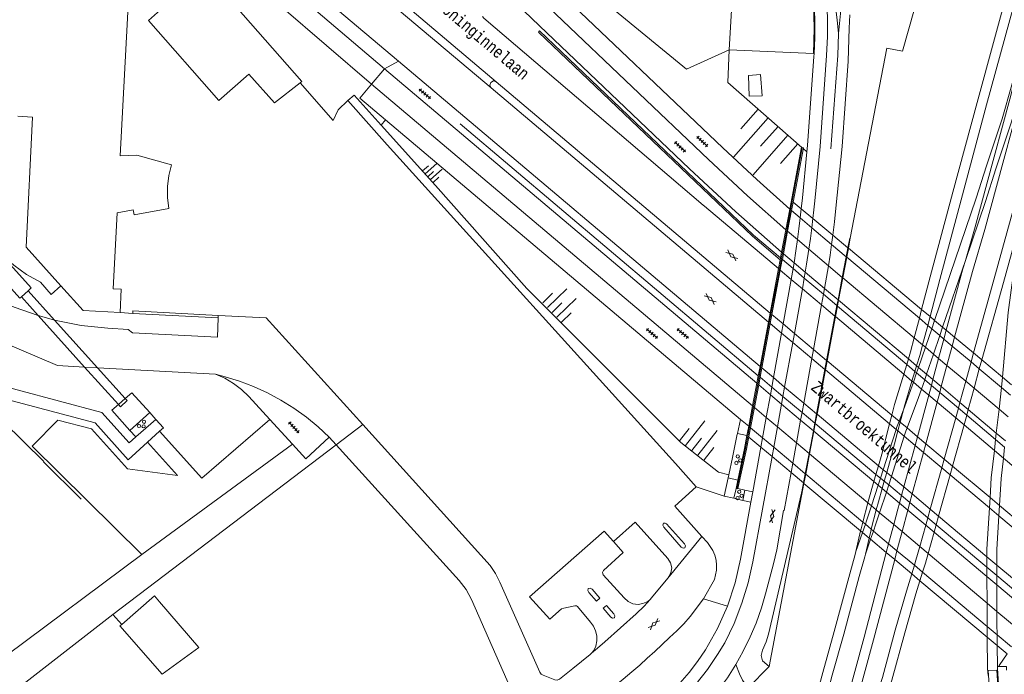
# Model space of a CAD drawing. Header units: metres. Extents: x 196790 to 198335, y 354523 to 356036.
# Tile 23 of 105: x 197155 to 197305, y 355551 to 355650. Entities that reach past the tile are written whole.
import ezdxf

# ---------------------------------------------------------------- set-up
doc = ezdxf.new("R2010")
doc.units = ezdxf.units.M
doc.linetypes.add('DGN Style 2', pattern=[186.027128, 111.616277, -74.410851])
for name, color, linetype, lineweight in [('bij- of bedrijfsgebouw', 252, 'Continuous', 18), ('functiescheiding', 252, 'Continuous', 18), ('hoofdgebouw', 252, 'Continuous', 18), ('kant asfaltverharding', 252, 'Continuous', 18), ('kant betonverharding', 252, 'Continuous', 18), ('kant klinkerverharding', 252, 'Continuous', 18), ('kant muur (extern)', 252, 'Continuous', 18), ('kant onverhard', 252, 'Continuous', 18), ('kant tegelverharding', 252, 'Continuous', 18), ('kunstwerken', 252, 'Continuous', 18), ('overige opstallen geen pand', 252, 'Continuous', 18), ('overige tekst', 252, 'Continuous', 18), ('raster', 252, 'Continuous', 18), ('spoorrail', 252, 'Continuous', 18), ('straatnaam', 252, 'Continuous', 18), ('taludlijn', 252, 'Continuous', 18), ('taludsymbool', 252, 'Continuous', 18), ('toegangstrap', 252, 'Continuous', 18), ('verh asfaltsymbool', 2, 'Continuous', 0), ('verh betonsymbool', 2, 'Continuous', 0), ('verh tegelsymbool', 2, 'Continuous', 0), ('vlakafsluiter grijs', 252, 'DGN Style 2', 18), ('vlakafsluiter groen', 252, 'DGN Style 2', 18)]:
    doc.layers.add(name, color=color, linetype=linetype, lineweight=lineweight)
doc.styles.add('Style-Courier New', font='cour.ttf')

# ---------------------------------------------------------------- blocks, each defined once
blk = doc.blocks.new('TA')
at = {"layer": 'taludsymbool', "linetype": 'Continuous', "lineweight": 0}
for p, q in [((-0.5, 0), (-0.5, -0.5)), ((-0.25, 0), (-0.25, -1)), ((0, 0), (0, -0.5)), ((0.25, 0), (0.25, -1)), ((0.5, 0), (0.5, -0.5))]:
    blk.add_line(p, q, dxfattribs=at)
blk = doc.blocks.new('S612')
at = {"layer": 'verh asfaltsymbool', "color": 252}
for p, q in [((-0.99, -0.26), (0.01, 0.24)), ((0.01, -0.26), (-0.99, 0.24)), ((0.01, 0.24), (1.01, -0.26)), ((1.01, 0.24), (0.01, -0.26))]:
    blk.add_line(p, q, dxfattribs=at)
blk = doc.blocks.new('S621')
at = {"layer": 'verh betonsymbool', "color": 252, "linetype": 'Continuous', "lineweight": 0}
for centre in [(-0.48, 0.24), (0.52, 0.24), (0.02, -0.26)]:
    blk.add_circle(centre, 0.25, dxfattribs=at)
blk = doc.blocks.new('S642')
at = {"layer": 'verh tegelsymbool', "color": 252}
for p, q in [((-1.12, 0), (1.12, 0)), ((-0.9, -0.25), (-0.9, 0.25)), ((-0.45, -0.25), (-0.45, 0.25)), ((0, -0.25), (0, 0.25)), ((0.45, -0.25), (0.45, 0.25)), ((0.9, -0.25), (0.9, 0.25))]:
    blk.add_line(p, q, dxfattribs=at)

msp = doc.modelspace()

# ---------------------------------------------------------------- linework, layer by layer
at = {"layer": 'bij- of bedrijfsgebouw'}
msp.add_line((197176.642, 355561.93), (197182.629, 355554.995), dxfattribs=at)
at = {"layer": 'bij- of bedrijfsgebouw', "flags": 128}
for points in [[(197170.881, 355558.5), (197175.872, 355562.823), (197176.642, 355561.93)], [(197182.629, 355554.995), (197177.052, 355550.92), (197170.616, 355558.27), (197170.881, 355558.5)]]:
    msp.add_lwpolyline(points, dxfattribs=at)
at = {"layer": 'functiescheiding', "flags": 128}
for points in [[(197151.811, 355700.449), (197154.972, 355699.464), (197158.028, 355698.141), (197160.925, 355696.5), (197163.616, 355694.571), (197166.062, 355692.394), (197168.231, 355690.015), (197170.333, 355687.35), (197172.321, 355684.599), (197180.071, 355672.846), (197182.907, 355668.859), (197186.024, 355665.072), (197189.4, 355661.515), (197193.01, 355658.212), (197210.835, 355643.025)], [(197151.651, 355697.893), (197154.17, 355697.1), (197157.011, 355695.856), (197159.702, 355694.313), (197162.196, 355692.501), (197164.457, 355690.456), (197166.457, 355688.224), (197168.954, 355685.016), (197171.273, 355681.677), (197176.336, 355673.947), (197178.348, 355670.989), (197180.466, 355668.098), (197182.687, 355665.279), (197185.007, 355662.538), (197187.421, 355659.88), (197189.926, 355657.311), (197192.516, 355654.833), (197195.186, 355652.452), (197208.865, 355640.679)], [(197279.881, 355648.377), (197280.486, 355654.037)], [(197279.881, 355648.377), (197279.698, 355650.48), (197279.449, 355652.456)], [(197278.729, 355630.838), (197279.825, 355645.07), (197279.881, 355648.377)]]:
    msp.add_lwpolyline(points, dxfattribs=at)
at = {"layer": 'hoofdgebouw', "flags": 128}
for points in [[(197170.625, 355605.965), (197170.812, 355609.49), (197169.603, 355609.554), (197170.214, 355621.088), (197172.626, 355621.586), (197172.763, 355620.825), (197178.058, 355621.776), (197177.86, 355623.44), (197177.864, 355625.128), (197178.071, 355626.803), (197178.474, 355628.429), (197173.198, 355629.892), (197170.651, 355629.799), (197172.39, 355662.166), (197173.987, 355662.07)], [(197155.082, 355635.81), (197157.292, 355635.676), (197156.346, 355615.882), (197161.639, 355610.019)], [(197161.639, 355610.019), (197165.037, 355606.254), (197170.625, 355605.965)]]:
    msp.add_lwpolyline(points, dxfattribs=at)
at = {"layer": 'kant asfaltverharding'}
for p, q in [((197210.712, 355653.911), (197227.077, 355640.126)), ((197227.86, 355641.035), (197211.529, 355654.837)), ((197212.981, 355644.174), (197267.974, 355597.754)), ((197227.077, 355640.126), (197269.248, 355604.497)), ((197269.508, 355605.872), (197227.86, 355641.035)), ((197275.848, 355618.854), (197276.015, 355620.232)), ((197279.043, 355617.698), (197278.86, 355616.316)), ((197270.912, 355612.514), (197270.783, 355612.623)), ((197271.053, 355612.395), (197270.912, 355612.514)), ((197271.053, 355612.395), (197271.057, 355612.391)), ((197271.057, 355612.391), (197271.053, 355612.395)), ((197271.057, 355612.391), (197272.723, 355610.988)), ((197274.708, 355611.192), (197274.858, 355612.075)), ((197272.723, 355610.988), (197274.419, 355609.558)), ((197274.708, 355611.192), (197274.419, 355609.558)), ((197273.192, 355602.777), (197274.419, 355609.558)), ((197274.419, 355609.558), (197277.328, 355607.105)), ((197277.622, 355608.729), (197277.328, 355607.105)), ((197277.783, 355609.612), (197277.622, 355608.729)), ((197277.328, 355607.105), (197276.098, 355600.336)), ((197277.328, 355607.105), (197279.371, 355605.382)), ((197269.639, 355605.762), (197269.508, 355605.872)), ((197269.785, 355605.638), (197269.639, 355605.762)), ((197271.496, 355604.201), (197269.785, 355605.638)), ((197269.248, 355604.497), (197269.379, 355604.386)), ((197269.379, 355604.386), (197269.526, 355604.262)), ((197269.526, 355604.262), (197271.245, 355602.817)), ((197273.192, 355602.777), (197271.496, 355604.201)), ((197279.371, 355605.382), (197279.446, 355605.318)), ((197279.446, 355605.318), (197289.832, 355596.562)), ((197271.245, 355602.817), (197272.941, 355601.392)), ((197272.941, 355601.392), (197273.192, 355602.777)), ((197276.098, 355600.336), (197273.192, 355602.777)), ((197271.714, 355594.613), (197272.941, 355601.392)), ((197272.941, 355601.392), (197275.846, 355598.949)), ((197276.098, 355600.336), (197275.846, 355598.949)), ((197278.101, 355598.654), (197276.098, 355600.336)), ((197274.617, 355592.178), (197275.846, 355598.949)), ((197275.846, 355598.949), (197277.841, 355597.272)), ((197278.174, 355598.593), (197278.101, 355598.654)), ((197288.018, 355590.326), (197278.174, 355598.593)), ((197267.974, 355597.754), (197268.107, 355597.641)), ((197268.107, 355597.641), (197268.255, 355597.516)), ((197268.255, 355597.516), (197268.259, 355597.513)), ((197268.255, 355597.516), (197268.259, 355597.513)), ((197268.259, 355597.513), (197270.017, 355596.037)), ((197277.841, 355597.272), (197277.913, 355597.211)), ((197277.913, 355597.211), (197287.674, 355589.005)), ((197289.832, 355596.562), (197291.081, 355595.509)), ((197270.017, 355596.037), (197271.714, 355594.613)), ((197291.081, 355595.509), (197291.298, 355595.326)), ((197291.298, 355595.326), (197292.529, 355594.288)), ((197271.455, 355593.182), (197271.714, 355594.613)), ((197271.714, 355594.613), (197274.617, 355592.178)), ((197292.529, 355594.288), (197293.624, 355593.365)), ((197270.62, 355588.566), (197271.245, 355592.018)), ((197271.245, 355592.018), (197271.455, 355593.182)), ((197274.617, 355592.178), (197274.357, 355590.751)), ((197274.617, 355592.178), (197276.57, 355590.539)), ((197293.624, 355593.365), (197294.889, 355592.298)), ((197294.889, 355592.298), (197297.731, 355589.902)), ((197274.357, 355590.751), (197274.145, 355589.582)), ((197276.57, 355590.539), (197276.64, 355590.48)), ((197276.64, 355590.48), (197285.978, 355582.645)), ((197274.145, 355589.582), (197273.518, 355586.128)), ((197287.674, 355589.005), (197288.665, 355588.172)), ((197289.119, 355589.402), (197288.018, 355590.326)), ((197289.29, 355589.258), (197289.119, 355589.402)), ((197290.335, 355588.38), (197289.29, 355589.258)), ((197297.731, 355589.902), (197298.995, 355588.836)), ((197270.056, 355585.447), (197270.62, 355588.566)), ((197288.665, 355588.172), (197288.946, 355587.936)), ((197288.946, 355587.936), (197289.906, 355587.129)), ((197291.916, 355587.053), (197290.335, 355588.38)), ((197298.995, 355588.836), (197303.609, 355584.945)), ((197273.518, 355586.128), (197272.953, 355583.014)), ((197289.906, 355587.129), (197291.561, 355585.738)), ((197293.183, 355585.989), (197291.916, 355587.053)), ((197295.989, 355583.633), (197293.183, 355585.989)), ((197269.799, 355584.03), (197270.056, 355585.447)), ((197291.561, 355585.738), (197292.827, 355584.674)), ((197292.827, 355584.674), (197295.624, 355582.322)), ((197303.609, 355584.945), (197304.987, 355583.783)), ((197272.953, 355583.014), (197272.696, 355581.598)), ((197297.251, 355582.573), (197295.989, 355583.633)), ((197304.987, 355583.783), (197308.763, 355580.6)), ((197272.696, 355581.598), (197271.646, 355575.818)), ((197285.978, 355582.645), (197286.706, 355582.034)), ((197286.706, 355582.034), (197287.237, 355581.588)), ((197287.237, 355581.588), (197287.948, 355580.992)), ((197295.624, 355582.322), (197296.886, 355581.261)), ((197302.958, 355577.781), (197297.251, 355582.573)), ((197287.948, 355580.992), (197289.836, 355579.407)), ((197296.886, 355581.261), (197302.864, 355576.235)), ((197289.836, 355579.407), (197291.102, 355578.346)), ((197291.102, 355578.346), (197293.87, 355576.022)), ((197304.388, 355576.58), (197302.958, 355577.781)), ((197293.87, 355576.022), (197295.133, 355574.963)), ((197302.864, 355576.235), (197304.293, 355575.034)), ((197307.905, 355573.626), (197304.388, 355576.58)), ((197295.133, 355574.963), (197302.483, 355568.796)), ((197304.293, 355575.034), (197307.739, 355572.137)), ((197253.958, 355565.557), (197259.128, 355571.894)), ((197302.483, 355568.796), (197303.986, 355567.535)), ((197303.986, 355567.535), (197310.977, 355561.668))]:
    msp.add_line(p, q, dxfattribs=at)
at = {"layer": 'kant asfaltverharding', "flags": 128}
for points in [[(197276.015, 355620.232), (197276.166, 355621.575), (197276.307, 355622.919), (197277.139, 355631.204), (197278.094, 355645.033), (197278.223, 355647.937), (197278.211, 355650.848), (197278.056, 355653.755), (197277.76, 355656.647), (197277.214, 355660.945), (197276.584, 355666.848), (197276.193, 355672.776), (197276.042, 355678.715), (197276.13, 355684.651), (197276.2, 355686.12), (197276.507, 355690.704), (197276.969, 355695.282), (197277.584, 355699.848), (197278.353, 355704.393), (197279.274, 355708.909), (197280.346, 355713.39), (197281.566, 355717.827)], [(197174.858, 355685.929), (197177.933, 355680.734), (197180.042, 355677.336), (197182.297, 355674.02), (197184.693, 355670.796), (197187.224, 355667.672), (197189.884, 355664.657), (197192.667, 355661.76), (197195.562, 355658.986), (197198.564, 355656.343), (197212.981, 355644.174)], [(197259.33, 355622.277), (197255.895, 355625.242), (197225.98, 355650.708), (197225.743, 355650.965)], [(197279.043, 355617.698), (197279.292, 355619.749), (197279.512, 355621.804), (197280.455, 355631.209), (197281.375, 355644.191), (197281.549, 355649.218), (197281.614, 355651.222)], [(197270.783, 355612.623), (197259.526, 355622.143), (197259.33, 355622.277)], [(197275.405, 355615.577), (197275.635, 355617.214), (197275.848, 355618.854)], [(197278.86, 355616.316), (197278.627, 355614.694), (197278.378, 355613.074)], [(197275.405, 355615.577), (197275.061, 355613.317), (197274.858, 355612.075)], [(197278.378, 355613.074), (197278.088, 355611.33), (197277.783, 355609.612)], [(197269.799, 355584.03), (197266.901, 355568.012), (197266.177, 355564.833), (197265.22, 355561.707), (197264.036, 355558.659), (197262.635, 355555.715), (197261.514, 355553.917), (197259.963, 355551.631), (197258.233, 355549.467)], [(197271.646, 355575.818), (197271.539, 355575.825), (197270.532, 355569.844), (197270.032, 355567.728), (197269.432, 355565.445), (197268.794, 355563.13), (197268.201, 355561.009), (197267.398, 355558.694), (197266.473, 355556.593), (197265.418, 355554.434), (197264.308, 355552.399), (197264.297, 355552.382)], [(197232.929, 355562.715), (197244.269, 355572.7), (197245.676, 355571.103)], [(197259.128, 355571.894), (197259.976, 355570.956), (197260.792, 355569.732), (197261.082, 355569.028), (197261.276, 355568.285), (197261.367, 355567.523), (197261.356, 355566.762), (197261.044, 355565.324), (197259.35, 355562.412)], [(197253.958, 355565.557), (197251.481, 355562.559), (197251.24, 355562.29)], [(197259.35, 355562.412), (197257.357, 355559.695), (197256.367, 355558.563), (197255.3, 355557.504), (197254.199, 355556.481), (197251.974, 355554.388), (197250.829, 355553.339), (197249.67, 355552.306), (197248.495, 355551.292), (197247.152, 355550.169), (197245.793, 355549.066), (197244.417, 355547.984), (197243.024, 355546.925), (197234.102, 355540.259)], [(197251.24, 355562.29), (197250.34, 355561.284), (197249.112, 355560.094), (197244.371, 355555.866), (197243.245, 355554.899), (197242.353, 355554.144)], [(197237.464, 355550.149), (197239.503, 355551.785), (197240.812, 355552.857), (197242.111, 355553.94), (197242.353, 355554.144)], [(197247.808, 355535.975), (197248.327, 355536.412), (197254.674, 355541.668), (197256.352, 355543.147), (197258.056, 355544.694), (197259.863, 355546.433), (197261.511, 355548.362), (197263.025, 355550.384), (197264.297, 355552.382)]]:
    msp.add_lwpolyline(points, dxfattribs=at)
at = {"layer": 'kant betonverharding'}
for p, q in [((197175.144, 355590.715), (197172.14, 355588.014)), ((197176.089, 355589.659), (197175.144, 355590.715)), ((197173.015, 355587.048), (197176.089, 355589.659)), ((197264.53, 355587.557), (197265.025, 355589.677)), ((197172.14, 355588.014), (197173.015, 355587.048)), ((197262.513, 355578.017), (197263.121, 355580.801)), ((197263.121, 355580.801), (197263.216, 355581.237)), ((197265.673, 355578.917), (197264.612, 355579.154)), ((197266.87, 355578.651), (197265.673, 355578.917)), ((197263.963, 355577.686), (197262.513, 355578.017)), ((197265.35, 355577.369), (197263.963, 355577.686)), ((197266.587, 355577.087), (197265.35, 355577.369)), ((197304.082, 355552.07), (197304.322, 355552.077))]:
    msp.add_line(p, q, dxfattribs=at)
at = {"layer": 'kant betonverharding', "flags": 128}
for points in [[(197263.216, 355581.237), (197263.795, 355583.891), (197264.5, 355587.429), (197264.53, 355587.557)], [(197302.695, 355551.504), (197303.861, 355534.693), (197305.064, 355534.824), (197303.972, 355551.535), (197302.695, 355551.504)], [(197304.322, 355552.077), (197305.434, 355552.11), (197305.454, 355551.52)]]:
    msp.add_lwpolyline(points, dxfattribs=at)
at = {"layer": 'kant klinkerverharding'}
for p, q in [((197210.835, 355643.025), (197208.865, 355640.679)), ((197208.865, 355640.679), (197207.095, 355638.571)), ((197211.018, 355635.26), (197210.345, 355634.472)), ((197160.679, 355604.792), (197160.68, 355604.792)), ((197192.865, 355605.161), (197207.563, 355588.892)), ((197167.205, 355597.54), (197165.246, 355597.645)), ((197167.205, 355597.54), (197185.157, 355596.576)), ((197176.635, 355587.873), (197174.799, 355586.207)), ((197202.437, 355587.009), (197203.519, 355585.816)), ((197254.994, 355576.467), (197258.267, 355579.428)), ((197254.994, 355576.467), (197259.128, 355571.894)), ((197245.676, 355571.103), (197248.958, 355574.049))]:
    msp.add_line(p, q, dxfattribs=at)
at = {"layer": 'kant klinkerverharding', "flags": 128}
for points in [[(197268.038, 355642.141), (197266.195, 355642.008), (197266.302, 355638.844), (197268.304, 355638.907), (197268.038, 355642.141)], [(197198.02, 355640.903), (197203.066, 355635.147), (197203.822, 355636.782), (197205.26, 355638.194)], [(197227.86, 355641.035), (197227.426, 355641.174), (197227.019, 355640.967), (197226.876, 355640.535), (197227.077, 355640.126)], [(197258.267, 355579.428), (197255.107, 355582.973), (197211.248, 355631.476)], [(197165.246, 355597.645), (197161.107, 355597.867), (197133.61, 355609.605), (197134.005, 355615.761), (197154.529, 355606.76), (197158.197, 355605.471)], [(197158.197, 355605.471), (197159.432, 355605.114), (197160.679, 355604.792)], [(197160.68, 355604.792), (197164.702, 355603.988), (197168.781, 355603.557), (197171.853, 355603.366), (197172.521, 355602.838), (197185.443, 355602.18), (197185.556, 355605.149)], [(197202.437, 355587.009), (197200.755, 355588.572), (197198.966, 355590.034), (197197.08, 355591.384), (197195.107, 355592.612), (197193.059, 355593.712), (197190.949, 355594.676), (197188.791, 355595.5), (197186.598, 355596.18), (197185.157, 355596.576)], [(197142.914, 355592.736), (197143.899, 355591.658), (197148.468, 355595.891), (197167.864, 355590.738), (197171.998, 355586.121), (197173.015, 355587.048)], [(197174.799, 355586.207), (197171.862, 355583.541), (197166.847, 355589.144), (197148.998, 355593.861), (197138.764, 355584.46)], [(197176.089, 355589.659), (197177.224, 355588.408), (197176.635, 355587.873)], [(197207.563, 355588.892), (197226.915, 355567.471), (197227.742, 355566.25), (197228.419, 355564.94), (197234.491, 355551.237), (197234.693, 355550.95), (197234.99, 355550.763), (197236.769, 355550.077), (197237.125, 355550.031), (197237.464, 355550.149)], [(197203.519, 355585.816), (197222.206, 355565.198), (197223.267, 355563.816), (197224.094, 355562.282), (197230.944, 355546.702), (197230.948, 355546.364), (197230.519, 355545.327), (197229.944, 355544.455)], [(197253.958, 355565.557), (197254.412, 355566.331), (197254.531, 355567.127), (197254.344, 355567.872), (197253.944, 355568.506), (197248.958, 355574.049)], [(197253.762, 355573.775), (197253.564, 355573.914), (197253.288, 355573.877), (197253.196, 355573.586), (197253.318, 355573.285), (197255.997, 355570.248), (197256.267, 355570.074), (197256.516, 355570.127), (197256.648, 355570.453), (197256.482, 355570.768), (197253.762, 355573.775)], [(197244.119, 355566.043), (197244, 355566.372), (197244.149, 355566.689), (197247.155, 355569.442), (197245.676, 355571.103)], [(197244.119, 355566.043), (197247.318, 355562.517), (197247.894, 355562.005), (197248.629, 355561.64), (197249.417, 355561.551), (197250.161, 355561.659), (197250.909, 355561.97), (197251.24, 355562.29)], [(197243.117, 355562.02), (197241.937, 355563.349), (197241.804, 355563.649), (197241.838, 355563.946), (197242.147, 355563.999), (197242.414, 355563.84), (197243.589, 355562.492), (197243.117, 355562.02)], [(197232.929, 355562.715), (197236.023, 355559.293), (197237.781, 355560.866), (197238.12, 355560.985), (197239.821, 355561.347), (197240.044, 355561.334), (197240.228, 355561.208)], [(197240.228, 355561.208), (197242.206, 355558.831), (197242.656, 355558.228), (197242.97, 355557.527), (197243.17, 355556.759), (197243.171, 355556.01), (197243, 355555.202), (197242.668, 355554.512), (197242.353, 355554.144)], [(197244.6, 355561.379), (197245.735, 355560.094), (197245.871, 355559.809), (197245.812, 355559.506), (197245.531, 355559.426), (197245.254, 355559.575), (197244.09, 355560.947), (197244.6, 355561.379)]]:
    msp.add_lwpolyline(points, dxfattribs=at)
at = {"layer": 'kant muur (extern)'}
for p, q in [((197211.248, 355631.476), (197205.26, 355638.194)), ((197210.345, 355634.472), (197218.626, 355625.296)), ((197222.355, 355634.65), (197267.704, 355596.327)), ((197281.613, 355617.264), (197281.333, 355615.782)), ((197281.081, 355614.443), (197280.487, 355611.297)), ((197281.333, 355615.782), (197281.081, 355614.443)), ((197271.166, 355613.86), (197271.038, 355613.968)), ((197271.09, 355614.249), (197271.219, 355614.14)), ((197271.311, 355613.736), (197271.166, 355613.86)), ((197271.219, 355614.14), (197271.364, 355614.018)), ((197273.004, 355612.632), (197271.364, 355614.018)), ((197274.708, 355611.192), (197273.004, 355612.632)), ((197277.622, 355608.729), (197274.708, 355611.192)), ((197280.487, 355611.297), (197279.842, 355607.878)), ((197279.675, 355606.995), (197277.622, 355608.729)), ((197279.675, 355606.995), (197279.371, 355605.382)), ((197279.842, 355607.878), (197279.675, 355606.995)), ((197279.751, 355606.931), (197279.675, 355606.995)), ((197290.277, 355598.037), (197279.751, 355606.931)), ((197185.556, 355605.149), (197172.583, 355605.808)), ((197185.574, 355605.513), (197185.556, 355605.149)), ((197279.371, 355605.382), (197278.101, 355598.654)), ((197278.101, 355598.654), (197277.841, 355597.272)), ((197291.525, 355596.982), (197290.277, 355598.037)), ((197276.57, 355590.539), (197277.841, 355597.272)), ((197291.788, 355596.759), (197291.525, 355596.982)), ((197293.018, 355595.72), (197291.788, 355596.759)), ((197267.704, 355596.327), (197267.838, 355596.214)), ((197267.838, 355596.214), (197267.986, 355596.089)), ((197267.986, 355596.089), (197269.758, 355594.604)), ((197294.03, 355594.865), (197293.018, 355595.72)), ((197269.758, 355594.604), (197271.455, 355593.182)), ((197295.294, 355593.796), (197294.03, 355594.865)), ((197298.138, 355591.394), (197295.294, 355593.796)), ((197271.455, 355593.182), (197274.357, 355590.751)), ((197274.357, 355590.751), (197276.303, 355589.121)), ((197276.57, 355590.539), (197276.303, 355589.121)), ((197299.401, 355590.326), (197298.138, 355591.394)), ((197276.303, 355589.121), (197276.082, 355587.954)), ((197276.303, 355589.121), (197276.372, 355589.063)), ((197276.372, 355589.063), (197285.604, 355581.328)), ((197303.797, 355586.611), (197299.401, 355590.326)), ((197276.082, 355587.954), (197275.434, 355584.517)), ((197305.175, 355585.447), (197303.797, 355586.611)), ((197275.434, 355584.517), (197274.85, 355581.422)), ((197274.584, 355580.013), (197274.285, 355578.429)), ((197274.85, 355581.422), (197274.584, 355580.013)), ((197285.604, 355581.328), (197286.296, 355580.749)), ((197286.296, 355580.749), (197286.864, 355580.273)), ((197286.864, 355580.273), (197287.538, 355579.708)), ((197287.538, 355579.708), (197289.476, 355578.085)), ((197289.476, 355578.085), (197290.741, 355577.024)), ((197290.741, 355577.024), (197293.504, 355574.709)), ((197293.504, 355574.709), (197294.765, 355573.654)), ((197294.765, 355573.654), (197302.486, 355567.184)), ((197302.486, 355567.184), (197303.989, 355565.925)), ((197303.989, 355565.925), (197310.261, 355560.671)), ((197152.05, 355546.433), (197169.526, 355560.015)), ((197169.526, 355560.015), (197170.881, 355558.5))]:
    msp.add_line(p, q, dxfattribs=at)
at = {"layer": 'kant muur (extern)', "flags": 128}
for points in [[(197271.038, 355613.968), (197266.807, 355617.565), (197234.26, 355648.601), (197234.428, 355648.8), (197266.958, 355617.731), (197271.09, 355614.249)], [(197210.345, 355634.472), (197206.226, 355639.036), (197205.26, 355638.194)], [(197172.583, 355605.808), (197172.581, 355606.013), (197172.582, 355606.179), (197185.574, 355605.513)], [(197139.152, 355584.016), (197146.194, 355589.442), (197147.51, 355590.451), (197149.515, 355592.061), (197149.491, 355592.088), (197149.748, 355592.356), (197159.039, 355583.277), (197158.986, 355583.216), (197164.694, 355577.537)]]:
    msp.add_lwpolyline(points, dxfattribs=at)
at = {"layer": 'kant onverhard'}
for p, q in [((197171.411, 355592.868), (197170.377, 355591.95)), ((197196.867, 355585.919), (197173.953, 355569.108))]:
    msp.add_line(p, q, dxfattribs=at)
at = {"layer": 'kant onverhard', "flags": 128}
for points in [[(197096.031, 355677.483), (197137.02, 355631.991), (197157.105, 355609.687), (197156.661, 355609.257)], [(197155.624, 355608.327), (197155.383, 355608.113), (197146.806, 355617.68), (197124.983, 355637.79), (197111.097, 355657.304), (197094.316, 355675.943)], [(197175.144, 355590.715), (197172.397, 355593.743), (197171.411, 355592.868)], [(197170.377, 355591.95), (197169.401, 355591.084), (197172.14, 355588.014)], [(197173.953, 355569.108), (197157.247, 355585.591), (197161.168, 355589.591), (197166.264, 355588.24), (197171.753, 355582.173), (197179.346, 355581.173), (197174.799, 355586.207)], [(197176.635, 355587.873), (197183.094, 355580.744), (197193.427, 355589.673)]]:
    msp.add_lwpolyline(points, dxfattribs=at)
at = {"layer": 'kant tegelverharding'}
for p, q in [((197267.487, 355595.176), (197210.835, 355643.025)), ((197208.865, 355640.679), (197266.839, 355591.748)), ((197207.095, 355638.571), (197211.018, 355635.26)), ((197211.018, 355635.26), (197265.025, 355589.677)), ((197272.497, 355621.694), (197272.622, 355621.582)), ((197272.622, 355621.582), (197272.767, 355621.453)), ((197272.764, 355621.454), (197274.094, 355620.333)), ((197274.25, 355621.71), (197274.094, 355620.333)), ((197274.094, 355620.333), (197275.848, 355618.854)), ((197271.901, 355618.54), (197272.027, 355618.429)), ((197272.027, 355618.429), (197272.171, 355618.302)), ((197272.171, 355618.302), (197272.173, 355618.3)), ((197272.171, 355618.302), (197272.173, 355618.3)), ((197272.173, 355618.3), (197273.673, 355617.037)), ((197275.848, 355618.854), (197278.86, 355616.316)), ((197273.673, 355617.037), (197275.405, 355615.577)), ((197278.86, 355616.316), (197281.081, 355614.443)), ((197271.382, 355615.008), (197271.255, 355615.121)), ((197271.526, 355614.881), (197271.382, 355615.008)), ((197271.529, 355614.879), (197271.526, 355614.881)), ((197271.526, 355614.881), (197271.529, 355614.879)), ((197271.529, 355614.879), (197273.148, 355613.516)), ((197275.405, 355615.577), (197278.378, 355613.074)), ((197281.081, 355614.443), (197281.16, 355614.377)), ((197273.148, 355613.516), (197273.004, 355612.632)), ((197273.148, 355613.516), (197274.858, 355612.075)), ((197278.378, 355613.074), (197280.487, 355611.297)), ((197281.16, 355614.377), (197292.205, 355605.065)), ((197273.004, 355612.632), (197272.723, 355610.988)), ((197274.858, 355612.075), (197277.783, 355609.612)), ((197271.496, 355604.201), (197272.723, 355610.988)), ((197280.487, 355611.297), (197280.565, 355611.231)), ((197280.565, 355611.231), (197291.42, 355602.089)), ((197277.783, 355609.612), (197279.842, 355607.878)), ((197279.842, 355607.878), (197279.918, 355607.814)), ((197279.918, 355607.814), (197290.53, 355598.877)), ((197271.496, 355604.201), (197271.245, 355602.817)), ((197292.205, 355605.065), (197293.474, 355603.994)), ((197293.474, 355603.994), (197294.081, 355603.483)), ((197270.017, 355596.037), (197271.245, 355602.817)), ((197294.081, 355603.483), (197295.313, 355602.444)), ((197295.313, 355602.444), (197295.937, 355601.918)), ((197291.42, 355602.089), (197292.689, 355601.02)), ((197292.689, 355601.02), (197293.12, 355600.656)), ((197295.937, 355601.918), (197297.203, 355600.851)), ((197293.12, 355600.656), (197294.351, 355599.619)), ((197294.351, 355599.619), (197295.137, 355598.958)), ((197297.203, 355600.851), (197300.062, 355598.441)), ((197290.53, 355598.877), (197291.779, 355597.825)), ((197295.137, 355598.958), (197296.402, 355597.892)), ((197300.062, 355598.441), (197301.326, 355597.375)), ((197291.779, 355597.825), (197292.069, 355597.581)), ((197292.069, 355597.581), (197293.3, 355596.544)), ((197293.3, 355596.544), (197294.264, 355595.732)), ((197296.402, 355597.892), (197299.256, 355595.488)), ((197301.326, 355597.375), (197304.693, 355594.536)), ((197267.621, 355595.062), (197267.487, 355595.176)), ((197267.769, 355594.937), (197267.621, 355595.062)), ((197270.017, 355596.037), (197269.758, 355594.604)), ((197294.264, 355595.732), (197295.53, 355594.667)), ((197299.256, 355595.488), (197300.52, 355594.423)), ((197267.774, 355594.933), (197267.769, 355594.937)), ((197267.769, 355594.937), (197267.774, 355594.933)), ((197267.774, 355594.933), (197269.548, 355593.443)), ((197269.758, 355594.604), (197269.548, 355593.443)), ((197295.53, 355594.667), (197298.377, 355592.269)), ((197300.52, 355594.423), (197304.319, 355591.224)), ((197304.693, 355594.536), (197306.071, 355593.374)), ((197269.548, 355593.443), (197268.923, 355589.994)), ((197269.548, 355593.443), (197271.245, 355592.018)), ((197271.245, 355592.018), (197274.145, 355589.582)), ((197298.377, 355592.269), (197299.641, 355591.204)), ((197266.839, 355591.748), (197266.974, 355591.634)), ((197266.974, 355591.634), (197267.124, 355591.508)), ((197267.124, 355591.508), (197267.128, 355591.504)), ((197267.124, 355591.508), (197267.128, 355591.504)), ((197267.128, 355591.504), (197268.923, 355589.994)), ((197299.641, 355591.204), (197303.91, 355587.609)), ((197304.319, 355591.224), (197305.697, 355590.063)), ((197193.427, 355589.673), (197196.867, 355585.919)), ((197265.025, 355589.677), (197266.252, 355588.641)), ((197268.923, 355589.994), (197268.358, 355586.872)), ((197268.923, 355589.994), (197270.62, 355588.566)), ((197274.145, 355589.582), (197276.082, 355587.954)), ((197266.252, 355588.641), (197266.388, 355588.526)), ((197266.388, 355588.526), (197266.538, 355588.399)), ((197266.538, 355588.399), (197268.358, 355586.872)), ((197270.62, 355588.566), (197273.518, 355586.128)), ((197276.082, 355587.954), (197276.151, 355587.896)), ((197276.151, 355587.896), (197285.29, 355580.22)), ((197303.91, 355587.609), (197305.289, 355586.448)), ((197268.358, 355586.872), (197268.102, 355585.455)), ((197268.358, 355586.872), (197270.056, 355585.447)), ((197273.518, 355586.128), (197275.434, 355584.517)), ((197268.102, 355585.455), (197266.87, 355578.651)), ((197270.056, 355585.447), (197272.953, 355583.014)), ((197275.434, 355584.517), (197275.501, 355584.461)), ((197272.953, 355583.014), (197274.85, 355581.422)), ((197275.501, 355584.461), (197284.385, 355576.987)), ((197274.85, 355581.422), (197274.916, 355581.367)), ((197274.916, 355581.367), (197283.615, 355574.063)), ((197285.29, 355580.22), (197285.95, 355579.665)), ((197266.87, 355578.651), (197266.587, 355577.087)), ((197285.95, 355579.665), (197286.549, 355579.162)), ((197286.549, 355579.162), (197287.192, 355578.623)), ((197287.192, 355578.623), (197289.169, 355576.962)), ((197284.385, 355576.987), (197284.927, 355576.531)), ((197284.927, 355576.531), (197285.655, 355575.919)), ((197285.655, 355575.919), (197286.164, 355575.49)), ((197286.164, 355575.49), (197288.3, 355573.693)), ((197289.169, 355576.962), (197290.434, 355575.899)), ((197290.434, 355575.899), (197293.187, 355573.587)), ((197283.615, 355574.063), (197284, 355573.74)), ((197284, 355573.74), (197284.885, 355572.997)), ((197284.885, 355572.997), (197285.229, 355572.708)), ((197285.229, 355572.708), (197287.532, 355570.774)), ((197288.3, 355573.693), (197289.57, 355572.625)), ((197289.57, 355572.625), (197292.272, 355570.352)), ((197293.187, 355573.587), (197294.447, 355572.529)), ((197294.447, 355572.529), (197302.49, 355565.774)), ((197287.532, 355570.774), (197288.803, 355569.708)), ((197288.803, 355569.708), (197291.443, 355567.491)), ((197292.272, 355570.352), (197293.531, 355569.293)), ((197293.531, 355569.293), (197302.499, 355561.749)), ((197291.443, 355567.491), (197292.689, 355566.445)), ((197292.689, 355566.445), (197302.51, 355558.199)), ((197302.49, 355565.774), (197303.993, 355564.511)), ((197303.993, 355564.511), (197309.623, 355559.782)), ((197302.499, 355561.749), (197304.002, 355560.484)), ((197304.002, 355560.484), (197307.822, 355557.271)), ((197302.51, 355558.199), (197304.025, 355556.927)), ((197304.025, 355556.927), (197306.24, 355555.068))]:
    msp.add_line(p, q, dxfattribs=at)
at = {"layer": 'kant tegelverharding', "flags": 128}
for points in [[(197204.843, 355695.338), (197205.025, 355694.83), (197205.723, 355691.906), (197206.606, 355689.033), (197207.668, 355686.228), (197208.685, 355684.05), (197209.8, 355681.912), (197211.008, 355679.821), (197212.308, 355677.782), (197213.696, 355675.802), (197215.168, 355673.887), (197216.718, 355672.041), (197218.343, 355670.269), (197226.994, 355661.235), (197231.887, 355656.241), (197236.893, 355651.361), (197260.109, 355629.242), (197266.073, 355623.696), (197271.901, 355618.54)], [(197207.52, 355692.568), (197207.788, 355691.772), (197208.357, 355690.201), (197210.044, 355686.007), (197211.309, 355683.227), (197212.825, 355680.561), (197214.573, 355678.042), (197216.533, 355675.7), (197221.246, 355670.29), (197226.163, 355665.064), (197226.675, 355665.517), (197227.863, 355664.255), (197232.142, 355659.867), (197236.526, 355655.585), (197262.292, 355631.018), (197267.478, 355626.179), (197272.497, 355621.694)], [(197271.255, 355615.121), (197264.311, 355621.249), (197257.256, 355627.8), (197234.411, 355649.561), (197229.682, 355654.171), (197225.062, 355658.89), (197215.712, 355668.664), (197213.538, 355671.125), (197211.502, 355673.707), (197209.614, 355676.399), (197207.881, 355679.188)], [(197276.188, 355645.328), (197276.301, 355647.765), (197276.293, 355650.631), (197276.145, 355653.493), (197275.857, 355656.341), (197275.294, 355660.804)], [(197275.113, 355630.383), (197275.209, 355631.354), (197276.169, 355644.906), (197276.188, 355645.328)], [(197274.25, 355621.71), (197274.426, 355623.408), (197275.113, 355630.383)], [(197274.094, 355620.333), (197273.892, 355618.684), (197273.673, 355617.037)], [(197273.673, 355617.037), (197273.432, 355615.354), (197273.148, 355613.516)], [(197193.427, 355589.673), (197190.226, 355593.167), (197189.124, 355594.236), (197187.894, 355595.173), (197186.562, 355595.958), (197185.157, 355596.576)], [(197196.867, 355585.919), (197198.902, 355583.698), (197202.437, 355587.009)], [(197263.01, 355561.273), (197264.184, 355564.798), (197265.014, 355568.401), (197266.587, 355577.087)], [(197234.102, 355540.259), (197238.173, 355534.679), (197238.633, 355535.008), (197239.109, 355535.315), (197240.964, 355536.829), (197254.286, 355548.077), (197255.78, 355549.581), (197257.181, 355551.178), (197258.48, 355552.858), (197259.67, 355554.613), (197259.695, 355554.653), (197261.506, 355557.877), (197263.01, 355561.273)]]:
    msp.add_lwpolyline(points, dxfattribs=at)
at = {"layer": 'kunstwerken'}
for p, q in [((197273.008, 355622.749), (197272.764, 355621.454)), ((197274.25, 355621.71), (197273.008, 355622.749)), ((197272.497, 355621.694), (197271.901, 355618.54)), ((197272.171, 355618.302), (197272.764, 355621.454)), ((197276.015, 355620.232), (197279.043, 355617.698)), ((197271.901, 355618.54), (197271.255, 355615.121)), ((197272.171, 355618.302), (197271.526, 355614.881)), ((197279.043, 355617.698), (197281.333, 355615.782)), ((197271.255, 355615.121), (197271.09, 355614.249)), ((197271.364, 355614.018), (197271.526, 355614.881)), ((197281.333, 355615.782), (197281.413, 355615.715)), ((197281.413, 355615.715), (197292.554, 355606.392)), ((197271.038, 355613.968), (197270.783, 355612.623)), ((197271.09, 355614.249), (197271.038, 355613.968)), ((197271.311, 355613.736), (197271.057, 355612.391)), ((197271.311, 355613.736), (197271.364, 355614.018)), ((197270.783, 355612.623), (197269.508, 355605.872)), ((197269.785, 355605.638), (197271.057, 355612.391)), ((197155.624, 355608.327), (197156.661, 355609.257)), ((197156.661, 355609.257), (197160.679, 355604.793)), ((197158.197, 355605.471), (197155.624, 355608.327)), ((197158.197, 355605.471), (197165.246, 355597.645)), ((197269.508, 355605.872), (197269.248, 355604.497)), ((197269.526, 355604.262), (197269.785, 355605.638)), ((197292.554, 355606.392), (197293.825, 355605.328)), ((197160.68, 355604.792), (197160.679, 355604.793)), ((197160.681, 355604.79), (197160.68, 355604.792)), ((197167.205, 355597.54), (197160.681, 355604.79)), ((197269.248, 355604.497), (197267.974, 355597.754)), ((197268.255, 355597.516), (197269.526, 355604.262)), ((197293.825, 355605.328), (197294.513, 355604.752)), ((197294.513, 355604.752), (197295.746, 355603.72)), ((197295.746, 355603.72), (197296.3, 355603.257)), ((197296.3, 355603.257), (197297.567, 355602.197)), ((197297.567, 355602.197), (197300.437, 355599.794)), ((197300.437, 355599.794), (197301.7, 355598.738)), ((197301.7, 355598.738), (197304.836, 355596.113)), ((197165.246, 355597.645), (197170.377, 355591.95)), ((197171.411, 355592.868), (197167.205, 355597.54)), ((197267.974, 355597.754), (197267.704, 355596.327)), ((197267.986, 355596.089), (197268.255, 355597.516)), ((197267.487, 355595.176), (197266.839, 355591.748)), ((197267.704, 355596.327), (197267.487, 355595.176)), ((197267.769, 355594.937), (197267.986, 355596.089)), ((197304.836, 355596.113), (197306.236, 355594.941)), ((197267.124, 355591.508), (197267.769, 355594.937)), ((197266.839, 355591.748), (197266.252, 355588.641)), ((197266.538, 355588.399), (197267.124, 355591.508)), ((197266.252, 355588.641), (197265.985, 355587.229)), ((197268.102, 355585.455), (197266.277, 355586.987)), ((197269.799, 355584.03), (197268.102, 355585.455)), ((197272.696, 355581.598), (197269.799, 355584.03)), ((197274.584, 355580.013), (197272.696, 355581.598)), ((197264.618, 355580.463), (197264.349, 355579.169)), ((197274.584, 355580.013), (197274.614, 355579.987)), ((197274.614, 355579.987), (197274.649, 355579.958)), ((197264.349, 355579.169), (197264.467, 355579.153)), ((197274.649, 355579.958), (197283.272, 355572.719)), ((197283.272, 355572.719), (197283.56, 355572.477)), ((197283.56, 355572.477), (197284.562, 355571.636)), ((197284.562, 355571.636), (197284.788, 355571.446)), ((197284.788, 355571.446), (197287.18, 355569.438)), ((197287.18, 355569.438), (197288.451, 355568.371)), ((197288.451, 355568.371), (197291.042, 355566.195)), ((197291.042, 355566.195), (197292.289, 355565.149)), ((197292.289, 355565.149), (197302.53, 355556.551)), ((197302.53, 355556.551), (197304.045, 355555.279)), ((197304.045, 355555.279), (197305.536, 355554.027))]:
    msp.add_line(p, q, dxfattribs=at)
at = {"layer": 'kunstwerken', "flags": 128}
for points in [[(197274.334, 355631.068), (197274.271, 355631.081), (197272.497, 355621.694)], [(197273.008, 355622.749), (197274.566, 355631.019), (197274.334, 355631.068)], [(197276.015, 355620.232), (197274.25, 355621.709), (197274.25, 355621.71)], [(197171.411, 355592.868), (197171.708, 355592.537), (197170.693, 355591.599), (197170.377, 355591.95)], [(197264.612, 355579.154), (197265.932, 355585.182), (197266.538, 355588.399)], [(197265.985, 355587.229), (197265.609, 355585.238), (197264.618, 355580.463)], [(197264.467, 355579.153), (197264.608, 355579.134), (197264.612, 355579.154)]]:
    msp.add_lwpolyline(points, dxfattribs=at)
at = {"layer": 'overige opstallen geen pand'}
for p in [(197179.691, 355662.289), (197198.02, 355640.903)]:
    msp.add_line(p, (197198.258, 355641.09), dxfattribs=at)
at = {"layer": 'overige opstallen geen pand', "flags": 128}
for points in [[(197179.535, 355654.479), (197174.98, 355650.384), (197185.674, 355638.228), (197190.223, 355642.221)], [(197190.223, 355642.221), (197194.136, 355637.845), (197198.02, 355640.903)]]:
    msp.add_lwpolyline(points, dxfattribs=at)
at = {"layer": 'raster'}
for p, q in [((197276.108, 355645.332), (197263.292, 355645.92)), ((197272.622, 355621.582), (197274.403, 355631.026)), ((197272.027, 355618.429), (197272.622, 355621.582)), ((197271.382, 355615.008), (197272.027, 355618.429)), ((197281.703, 355617.248), (197281.413, 355615.715)), ((197281.703, 355617.248), (197281.413, 355615.715)), ((197281.613, 355617.264), (197281.703, 355617.248)), ((197271.219, 355614.14), (197271.382, 355615.008)), ((197281.413, 355615.715), (197281.16, 355614.377)), ((197270.912, 355612.514), (197271.166, 355613.86)), ((197271.166, 355613.86), (197271.219, 355614.14)), ((197281.16, 355614.377), (197280.565, 355611.231)), ((197269.639, 355605.762), (197270.912, 355612.514)), ((197280.565, 355611.231), (197279.918, 355607.814)), ((197279.751, 355606.931), (197279.446, 355605.318)), ((197279.918, 355607.814), (197279.751, 355606.931)), ((197170.625, 355605.965), (197172.583, 355605.808)), ((197185.574, 355605.513), (197192.865, 355605.161)), ((197269.379, 355604.386), (197269.639, 355605.762)), ((197268.107, 355597.641), (197269.379, 355604.386)), ((197279.446, 355605.318), (197278.174, 355598.593)), ((197278.174, 355598.593), (197277.913, 355597.211)), ((197267.838, 355596.214), (197268.107, 355597.641)), ((197277.913, 355597.211), (197276.64, 355590.48)), ((197266.974, 355591.634), (197267.621, 355595.062)), ((197267.621, 355595.062), (197267.838, 355596.214)), ((197266.388, 355588.526), (197266.974, 355591.634)), ((197276.64, 355590.48), (197276.372, 355589.063)), ((197276.372, 355589.063), (197276.151, 355587.896)), ((197276.151, 355587.896), (197275.501, 355584.461)), ((197275.501, 355584.461), (197274.916, 355581.367)), ((197274.827, 355580.897), (197274.649, 355579.958)), ((197274.916, 355581.367), (197274.827, 355580.897)), ((197274.649, 355579.958), (197269.375, 355552.073)), ((197304.319, 355552.226), (197305.536, 355554.027)), ((197266.185, 355548.851), (197269.375, 355552.073))]:
    msp.add_line(p, q, dxfattribs=at)
at = {"layer": 'raster', "flags": 128}
for points in [[(197281.703, 355617.248), (197287.25, 355646.159), (197289.634, 355645.72), (197301.365, 355687.105), (197297.289, 355688.194), (197310.537, 355727.724)], [(197266.671, 355658.695), (197275.231, 355660.668), (197275.76, 355656.86), (197276.084, 355653.024), (197276.2, 355649.175), (197276.108, 355645.332)], [(197263.292, 355645.92), (197263.993, 355658.078), (197266.671, 355658.695)], [(197150.225, 355618.524), (197151.235, 355616.747), (197152.624, 355614.76), (197154.461, 355613.148), (197156.413, 355611.738), (197158.515, 355610.564), (197160.128, 355608.664), (197161.639, 355610.019)], [(197264.467, 355579.153), (197265.775, 355585.274), (197266.388, 355588.526)]]:
    msp.add_lwpolyline(points, dxfattribs=at)
at = {"layer": 'spoorrail'}
for p, q in [((197295.746, 355603.72), (197299.2, 355613.877)), ((197292.554, 355606.392), (197292.205, 355605.065)), ((197292.205, 355605.065), (197291.42, 355602.089)), ((197293.474, 355603.994), (197292.689, 355601.02)), ((197293.825, 355605.328), (197293.474, 355603.994)), ((197294.081, 355603.483), (197294.513, 355604.752)), ((197293.12, 355600.656), (197294.081, 355603.483)), ((197294.351, 355599.619), (197295.313, 355602.444)), ((197295.313, 355602.444), (197295.746, 355603.72)), ((197296.3, 355603.257), (197295.937, 355601.918)), ((197295.937, 355601.918), (197295.137, 355598.958)), ((197297.567, 355602.197), (197297.203, 355600.851)), ((197292.069, 355597.581), (197293.12, 355600.656)), ((197293.3, 355596.544), (197294.351, 355599.619)), ((197297.203, 355600.851), (197296.402, 355597.892)), ((197300.437, 355599.794), (197300.062, 355598.441)), ((197290.277, 355598.037), (197289.832, 355596.562)), ((197290.53, 355598.877), (197290.277, 355598.037)), ((197295.137, 355598.958), (197294.264, 355595.732)), ((197300.062, 355598.441), (197299.256, 355595.488)), ((197301.7, 355598.738), (197301.326, 355597.375)), ((197291.525, 355596.982), (197291.081, 355595.509)), ((197291.298, 355595.326), (197291.788, 355596.759)), ((197291.779, 355597.825), (197291.525, 355596.982)), ((197291.788, 355596.759), (197292.069, 355597.581)), ((197293.018, 355595.72), (197293.3, 355596.544)), ((197296.402, 355597.892), (197295.53, 355594.667)), ((197301.326, 355597.375), (197300.52, 355594.423)), ((197292.529, 355594.288), (197293.018, 355595.72)), ((197294.264, 355595.732), (197294.03, 355594.865)), ((197299.256, 355595.488), (197298.377, 355592.269)), ((197304.836, 355596.113), (197304.693, 355594.536)), ((197294.03, 355594.865), (197293.624, 355593.365)), ((197295.294, 355593.796), (197294.889, 355592.298)), ((197295.53, 355594.667), (197295.294, 355593.796)), ((197300.52, 355594.423), (197299.641, 355591.204)), ((197304.693, 355594.536), (197304.319, 355591.224)), ((197293.624, 355593.365), (197291.916, 355587.053)), ((197294.889, 355592.298), (197293.183, 355585.989)), ((197298.377, 355592.269), (197298.138, 355591.394)), ((197289.119, 355589.402), (197289.785, 355591.159)), ((197289.785, 355591.159), (197289.29, 355589.258)), ((197298.138, 355591.394), (197297.731, 355589.902)), ((197299.641, 355591.204), (197299.401, 355590.326)), ((197304.319, 355591.224), (197303.91, 355587.609)), ((197288.018, 355590.326), (197287.674, 355589.005)), ((197289.29, 355589.258), (197288.946, 355587.936)), ((197297.731, 355589.902), (197295.989, 355583.633)), ((197299.401, 355590.326), (197298.995, 355588.836)), ((197286.706, 355582.034), (197288.665, 355588.172)), ((197298.995, 355588.836), (197297.251, 355582.573)), ((197303.91, 355587.609), (197303.797, 355586.611)), ((197287.948, 355580.992), (197289.906, 355587.129)), ((197291.916, 355587.053), (197291.561, 355585.738)), ((197293.183, 355585.989), (197292.827, 355584.674)), ((197303.797, 355586.611), (197303.609, 355584.945)), ((197291.561, 355585.738), (197289.836, 355579.407)), ((197292.827, 355584.674), (197291.102, 355578.346)), ((197305.175, 355585.447), (197304.987, 355583.783)), ((197295.989, 355583.633), (197295.624, 355582.322)), ((197285.978, 355582.645), (197285.604, 355581.328)), ((197286.296, 355580.749), (197286.706, 355582.034)), ((197287.237, 355581.588), (197286.864, 355580.273)), ((197295.624, 355582.322), (197293.87, 355576.022)), ((197297.251, 355582.573), (197296.886, 355581.261)), ((197285.604, 355581.328), (197285.29, 355580.22)), ((197285.95, 355579.665), (197286.296, 355580.749)), ((197286.864, 355580.273), (197286.549, 355579.162)), ((197287.538, 355579.708), (197287.948, 355580.992)), ((197296.886, 355581.261), (197295.133, 355574.963)), ((197284.927, 355576.531), (197285.95, 355579.665)), ((197286.164, 355575.49), (197287.192, 355578.623)), ((197287.192, 355578.623), (197287.538, 355579.708)), ((197289.836, 355579.407), (197289.476, 355578.085)), ((197284.385, 355576.987), (197283.615, 355574.063)), ((197289.476, 355578.085), (197289.169, 355576.962)), ((197290.741, 355577.024), (197290.434, 355575.899)), ((197291.102, 355578.346), (197290.741, 355577.024)), ((197302.958, 355577.781), (197302.864, 355576.235)), ((197285.655, 355575.919), (197284.885, 355572.997)), ((197290.434, 355575.899), (197289.57, 355572.625)), ((197293.87, 355576.022), (197293.504, 355574.709)), ((197304.388, 355576.58), (197304.293, 355575.034)), ((197293.504, 355574.709), (197293.187, 355573.587)), ((197295.133, 355574.963), (197294.765, 355573.654)), ((197283.272, 355572.719), (197282.555, 355569.6)), ((197283.56, 355572.477), (197284, 355573.74)), ((197284.788, 355571.446), (197285.229, 355572.708)), ((197288.3, 355573.693), (197287.532, 355570.774)), ((197289.57, 355572.625), (197288.803, 355569.708)), ((197293.187, 355573.587), (197292.272, 355570.352)), ((197294.447, 355572.529), (197293.531, 355569.293)), ((197294.765, 355573.654), (197294.447, 355572.529)), ((197282.555, 355569.6), (197283.56, 355572.477)), ((197284.562, 355571.636), (197283.999, 355569.183)), ((197283.999, 355569.183), (197284.788, 355571.446)), ((197287.532, 355570.774), (197287.18, 355569.438)), ((197288.803, 355569.708), (197288.451, 355568.371)), ((197302.483, 355568.796), (197302.486, 355567.184)), ((197291.443, 355567.491), (197291.042, 355566.195)), ((197302.486, 355567.184), (197302.49, 355565.774)), ((197303.986, 355567.535), (197303.989, 355565.925)), ((197292.689, 355566.445), (197292.289, 355565.149)), ((197302.49, 355565.774), (197302.499, 355561.749)), ((197303.989, 355565.925), (197303.993, 355564.511)), ((197303.993, 355564.511), (197304.002, 355560.484)), ((197302.499, 355561.749), (197302.51, 355558.199)), ((197302.51, 355558.199), (197302.53, 355556.551)), ((197304.025, 355556.927), (197304.045, 355555.279)), ((197304.045, 355555.279), (197304.082, 355552.07)), ((197304.319, 355552.226), (197304.322, 355552.077))]:
    msp.add_line(p, q, dxfattribs=at)
at = {"layer": 'spoorrail', "flags": 128}
for points in [[(197308.607, 355665.908), (197300.983, 355637.913), (197297.303, 355624.243), (197293.86, 355611.363), (197292.554, 355606.392)], [(197310.053, 355665.512), (197302.431, 355637.52), (197298.752, 355623.855), (197295.31, 355610.979), (197293.825, 355605.328)], [(197294.513, 355604.752), (197300.826, 355623.323), (197302.429, 355628.265), (197304.795, 355635.415), (197306.293, 355640.594), (197307.608, 355645.378), (197309.011, 355650.369)], [(197309.011, 355650.369), (197305.973, 355638.398), (197302.48, 355625.505), (197300.697, 355619), (197299.2, 355613.877)], [(197310.46, 355649.982), (197307.424, 355638.018), (197303.928, 355625.111), (197302.14, 355618.592), (197300.274, 355612.204), (197297.567, 355602.197)], [(197299.2, 355613.877), (197302.249, 355622.851), (197303.855, 355627.798), (197306.228, 355634.971), (197307.737, 355640.187), (197309.053, 355644.976), (197310.46, 355649.982)], [(197300.437, 355599.794), (197303.533, 355610.916), (197309.052, 355630.903)], [(197307.569, 355619.9), (197304.979, 355610.515), (197301.7, 355598.738)], [(197307.569, 355619.9), (197305.722, 355605.956), (197304.836, 355596.113)], [(197299.2, 355613.877), (197298.83, 355612.61), (197296.3, 355603.257)], [(197291.42, 355602.089), (197290.863, 355599.981), (197290.53, 355598.877)], [(197292.689, 355601.02), (197292.307, 355599.573), (197291.779, 355597.825)], [(197289.832, 355596.562), (197288.445, 355591.963), (197288.018, 355590.326)], [(197291.081, 355595.509), (197289.889, 355591.558), (197289.785, 355591.159)], [(197289.785, 355591.159), (197290.679, 355593.514), (197291.298, 355595.326)], [(197290.335, 355588.38), (197292.09, 355593.005), (197292.529, 355594.288)], [(197287.674, 355589.005), (197286.473, 355584.393), (197285.978, 355582.645)], [(197288.665, 355588.172), (197288.734, 355588.388), (197289.119, 355589.402)], [(197288.946, 355587.936), (197287.921, 355583.999), (197287.237, 355581.588)], [(197289.906, 355587.129), (197290.151, 355587.894), (197290.335, 355588.38)], [(197303.609, 355584.945), (197303.142, 355580.816), (197302.958, 355577.781)], [(197304.987, 355583.783), (197304.637, 355580.686), (197304.388, 355576.58)], [(197285.29, 355580.22), (197284.528, 355577.532), (197284.385, 355576.987)], [(197286.549, 355579.162), (197285.975, 355577.136), (197285.655, 355575.919)], [(197284, 355573.74), (197284.186, 355574.272), (197284.927, 355576.531)], [(197285.229, 355572.708), (197285.607, 355573.791), (197286.164, 355575.49)], [(197289.169, 355576.962), (197288.915, 355576.027), (197288.3, 355573.693)], [(197302.864, 355576.235), (197302.48, 355569.926), (197302.483, 355568.796)], [(197283.615, 355574.063), (197283.345, 355573.037), (197283.272, 355572.719)], [(197304.293, 355575.034), (197303.98, 355569.882), (197303.986, 355567.535)], [(197284.885, 355572.997), (197284.802, 355572.678), (197284.562, 355571.636)], [(197237.619, 355403.328), (197242.606, 355422.289), (197246.931, 355438.635), (197253.678, 355463.439), (197259.285, 355484.252), (197263.288, 355500.196), (197263.945, 355502.247), (197269.308, 355521.331), (197272.357, 355532.345), (197275.459, 355543.464), (197277.509, 355551.166), (197279.271, 355557.396), (197281.61, 355566.202), (197282.451, 355569.146), (197282.555, 355569.6)], [(197292.272, 355570.352), (197291.678, 355568.253), (197291.443, 355567.491)], [(197239.077, 355402.93), (197244.057, 355421.907), (197248.379, 355438.247), (197255.126, 355463.048), (197260.737, 355483.874), (197264.717, 355499.738), (197265.382, 355501.815), (197270.753, 355520.928), (197273.802, 355531.943), (197276.906, 355543.07), (197278.956, 355550.769), (197280.717, 355557), (197283.056, 355565.804), (197283.904, 355568.772), (197283.999, 355569.183)], [(197287.18, 355569.438), (197283.789, 355556.548), (197280.793, 355545.537), (197276.479, 355529.387), (197274.672, 355522.367), (197273.778, 355519.425), (197272.194, 355513.35), (197269.681, 355504.273), (197267.803, 355497.219), (197266.154, 355491.585), (197264.148, 355482.781)], [(197288.451, 355568.371), (197285.238, 355556.161), (197282.241, 355545.147), (197277.93, 355529.007), (197276.116, 355521.962), (197275.222, 355519.018), (197273.645, 355512.972), (197272.841, 355510.066)], [(197293.531, 355569.293), (197293.116, 355567.827), (197292.689, 355566.445)], [(197267.956, 355491.027), (197269.223, 355494.791), (197271.193, 355500.929), (197273.6, 355507.541), (197274.778, 355511.18), (197276.928, 355517.368), (197281.82, 355531.387), (197288.041, 355549.996), (197289.996, 355557.207), (197291.671, 355563.149), (197292.289, 355565.149)], [(197291.042, 355566.195), (197290.232, 355563.574), (197288.55, 355557.606), (197286.605, 355550.43), (197280.401, 355531.872), (197275.512, 355517.861), (197273.356, 355511.657), (197272.841, 355510.066)], [(197304.002, 355560.484), (197304.006, 355558.553), (197304.025, 355556.927)], [(197302.53, 355556.551), (197302.586, 355551.739), (197302.652, 355550.733)], [(197304.082, 355552.07), (197304.085, 355551.797), (197305.169, 355535.242)]]:
    msp.add_lwpolyline(points, dxfattribs=at)
at = {"layer": 'taludlijn'}
msp.add_line((197274.614, 355579.987), (197274.827, 355580.897), dxfattribs=at)
at = {"layer": 'taludlijn', "flags": 128}
for points in [[(197263.292, 355645.92), (197256.8, 355642.991), (197228.705, 355666.044), (197226.184, 355668.043)], [(197263.292, 355645.92), (197263.095, 355640.947), (197274.334, 355631.068)], [(197263.216, 355581.237), (197261.654, 355581.634), (197255.924, 355586.181), (197232.491, 355609.62), (197218.626, 355625.296)], [(197269.375, 355552.073), (197268.363, 355552.962), (197268.122, 355553.753), (197268.347, 355554.561), (197268.929, 355555.83), (197269.239, 355556.994), (197274.614, 355579.987)], [(197266.185, 355548.851), (197265.303, 355549.993), (197264.861, 355550.995), (197264.297, 355552.382)]]:
    msp.add_lwpolyline(points, dxfattribs=at)
at = {"layer": 'toegangstrap'}
for p, q in [((197265.985, 355587.229), (197264.53, 355587.557)), ((197263.121, 355580.801), (197264.618, 355580.463)), ((197263.963, 355577.686), (197264.349, 355579.169)), ((197265.35, 355577.369), (197265.673, 355578.917))]:
    msp.add_line(p, q, dxfattribs=at)
at = {"layer": 'vlakafsluiter grijs'}
for p, q in [((197210.835, 355643.025), (197212.981, 355644.174)), ((197207.563, 355588.892), (197203.519, 355585.816)), ((197169.526, 355560.015), (197203.519, 355585.816)), ((197153.433, 355553.832), (197173.953, 355569.108))]:
    msp.add_line(p, q, dxfattribs=at)
at = {"layer": 'vlakafsluiter groen'}
for p, q in [((197276.108, 355645.332), (197276.188, 355645.328)), ((197275.113, 355630.383), (197274.542, 355630.885)), ((197258.267, 355579.428), (197262.513, 355578.017)), ((197259.35, 355562.412), (197263.01, 355561.273))]:
    msp.add_line(p, q, dxfattribs=at)

# ---------------------------------------------------------------- block references
at = {"layer": 'taludsymbool'}
for p, xscale, yscale, zscale, rotation in [((197270.705, 355634.257), 8.00969412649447, 8.00969412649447, 8.00969412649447, 318.6848728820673), ((197217.444, 355626.606), 2.374752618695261, 2.374752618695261, 2.374752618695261, 132.0643265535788), ((197236.345, 355605.965), 4.122968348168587, 4.122968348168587, 4.122968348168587, 134.0762715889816), ((197257.595, 355584.971), 4.747953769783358, 4.747953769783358, 4.747953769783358, 142.1091405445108)]:
    msp.add_blockref('TA', p, dxfattribs=dict(at, xscale=xscale, yscale=yscale, zscale=zscale, rotation=rotation))
at = {"layer": 'verh asfaltsymbool'}
for p, rotation in [((197263.693, 355614.645), 319.7838186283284), ((197260.391, 355608.037), 319.7838186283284), ((197269.813, 355574.967), 79.6900296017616), ((197251.837, 355558.553), 43.29864539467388)]:
    msp.add_blockref('S612', p, dxfattribs=dict(at, rotation=rotation))
at = {"layer": 'verh betonsymbool', "color": 7, "linetype": 'Continuous', "lineweight": 0}
for p, rotation in [((197174.033, 355588.816), 40.33396601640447), ((197264.71, 355583.486), 77.64517308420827), ((197264.914, 355578.119), 75.40804379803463)]:
    msp.add_blockref('S621', p, dxfattribs=dict(at, rotation=rotation))
at = {"layer": 'verh tegelsymbool'}
for p, rotation in [((197216.998, 355639.213), 319.8275765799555), ((197259.19, 355631.977), 316.3774265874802), ((197255.799, 355631.148), 316.3774265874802), ((197251.541, 355602.748), 319.8275765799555), ((197256.212, 355602.748), 319.8275765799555), ((197197.071, 355588.465), 313.1759101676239)]:
    msp.add_blockref('S642', p, dxfattribs=dict(at, rotation=rotation))

# ---------------------------------------------------------------- texts
at = {"layer": 'overige tekst', "style": 'Style-Courier New', "width": 0.694444}
msp.add_text('Zwartbroektunnel', height=1.8, rotation=319.46085, dxfattribs=at).set_placement((197275.617, 355594.324))
at = {"layer": 'straatnaam', "style": 'Style-Courier New', "width": 0.694444}
msp.add_text('Koninginnelaan', height=1.8, rotation=319.82758, dxfattribs=at).set_placement((197218.527, 355652.543))

doc.saveas('drawing.dxf')
